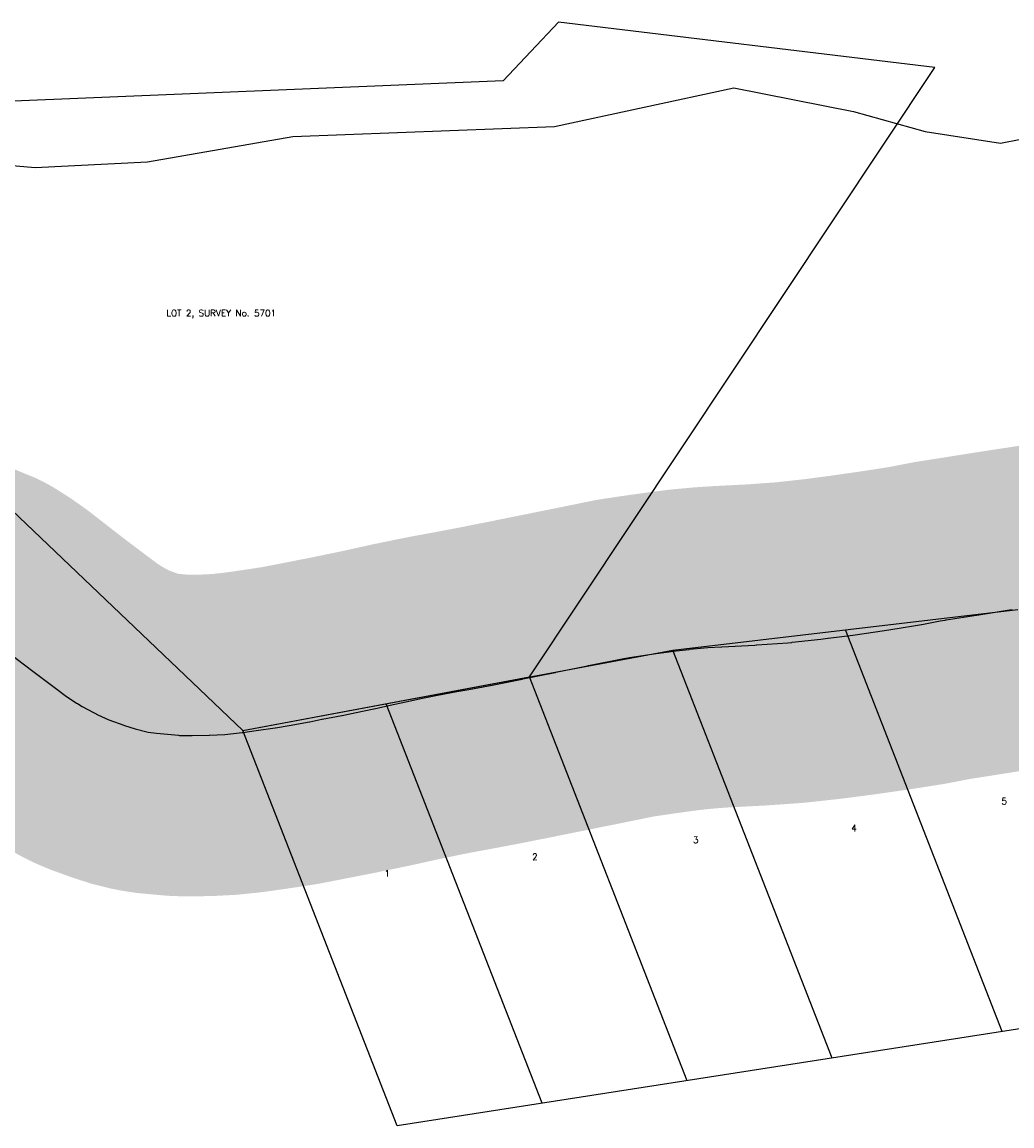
# Model space of a CAD drawing. Header units: feet. Extents: x 18803 to 104580, y -6601 to 116448.
# Tile 62 of 95: x 58619 to 60157, y 85388 to 87104. Entities that reach past the tile are written whole.
import ezdxf

# ---------------------------------------------------------------- set-up
doc = ezdxf.new("R2010")
doc.units = ezdxf.units.FT
doc.header["$LTSCALE"] = 100
doc.header["$MEASUREMENT"] = 0
for name, color, linetype in [('ELPC BOLD TITLE SHEET', 3, 'Continuous'), ('ELPC-XIST', 6, 'Continuous'), ('ELRP', 252, 'Continuous'), ('ETRP', 3, 'Continuous'), ('SL-VICINITY MAP', 2, 'Continuous')]:
    doc.layers.add(name, color=color, linetype=linetype)
doc.styles.add('L100', font='simplex.shx', dxfattribs={"height": 10})

msp = doc.modelspace()

# ---------------------------------------------------------------- linework, layer by layer
at = {"layer": 'ELPC BOLD TITLE SHEET', "const_width": 500}
msp.add_lwpolyline([(60410.60760474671, 86238.87104357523), (60368.47638767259, 86227.14984118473), (60367.46415373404, 86226.89014918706), (60358.88886311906, 86224.87384271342), (60314.35839463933, 86216.02041109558), (60314.17362472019, 86215.984376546), (60308.04047056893, 86214.8114985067), (60262.80215784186, 86206.96898455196), (60262.4535693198, 86206.91116540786), (60256.8377861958, 86206.02168142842), (60210.34147109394, 86198.87883852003), (60210.09865490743, 86198.842828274), (60203.10642122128, 86197.84299894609), (60202.90687693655, 86197.81359711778), (60157.42396669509, 86190.9136824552), (60157.41781260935, 86190.91274647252), (60157.41158416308, 86190.91180078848), (60153.25138806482, 86190.27853306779), (60153.11904469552, 86190.2580233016), (60105.23676157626, 86182.70555179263), (60101.78437096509, 86182.12129716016), (60054.64409885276, 86174.72565556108), (60054.27719802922, 86174.6707721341), (60053.25705948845, 86174.525603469), (60052.53935962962, 86174.41323732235), (60045.23288775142, 86173.16471336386), (60016.94337056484, 86167.61995609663), (60016.56590263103, 86167.54872818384), (60007.0171605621, 86165.81640147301), (59981.55031899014, 86161.81111491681), (59981.44543286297, 86161.79482333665), (59958.95833456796, 86158.34576723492), (59927.34642570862, 86153.77193727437), (59927.23339930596, 86153.75581863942), (59909.67565539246, 86151.28837266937), (59871.21608323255, 86146.18460213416), (59870.97334164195, 86146.1534819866), (59859.78707162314, 86144.7696755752), (59815.34654776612, 86139.91860844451), (59814.91949513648, 86139.87546457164), (59808.58745057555, 86139.28716545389), (59760.17885514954, 86135.85515286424), (59759.78910224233, 86135.83057023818), (59757.33697327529, 86135.69507898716), (59705.96573507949, 86133.06411561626), (59705.61332005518, 86133.04351721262), (59684.12787986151, 86131.63214340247), (59655.76661064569, 86129.0753781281), (59655.03758277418, 86128.99839686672), (59634.84615847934, 86126.55343719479), (59600.35382512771, 86121.84044529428), (59600.13622965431, 86121.80972090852), (59562.57940697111, 86116.33521611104), (59554.29339447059, 86114.92991113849), (59553.48122325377, 86114.77830496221), (59498.92563233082, 86103.65766848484), (59497.48624241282, 86103.3848125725), (59447.91476297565, 86093.3543554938), (59447.91111551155, 86093.35361774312), (59447.28228012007, 86093.22647442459), (59447.27690310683, 86093.22538905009), (59447.27145901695, 86093.22428893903), (59396.88073565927, 86083.0582129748), (59396.8714534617, 86083.05634209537), (59395.91862748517, 86082.86441458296), (59395.89166654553, 86082.85903097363), (59395.8647016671, 86082.85361630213), (59346.41736621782, 86073.00769050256), (59345.99896725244, 86072.92815323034), (59343.62228940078, 86072.49771981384), (59343.40236873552, 86072.45685455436), (59312.8175161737, 86066.62931940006), (59312.64380131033, 86066.59684127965), (59294.26464520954, 86063.22623357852), (59294.2221145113, 86063.21839786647), (59263.99978754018, 86057.62483390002), (59241.01466825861, 86052.9005596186), (59241.01068973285, 86052.8997427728), (59241.00665299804, 86052.89891337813), (59214.83134695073, 86047.52669386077), (59190.50590686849, 86042.07835347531), (59165.66236278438, 86036.64579938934), (59165.32478634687, 86036.57422979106), (59137.81234667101, 86030.92409747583), (59137.75340970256, 86030.91192492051), (59115.81675991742, 86026.35558687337), (59115.50135329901, 86026.29205422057), (59084.66004286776, 86020.27266382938), (59084.57178041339, 86020.2552864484), (59065.52531155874, 86016.47276901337), (59065.33470377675, 86016.43560648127), (59033.67731275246, 86010.37801582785), (59012.3343959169, 86007.06164630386), (59012.12227445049, 86007.02950468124), (58982.3277479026, 86002.62979810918), (58961.67822303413, 85999.75702768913), (58960.75515360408, 85999.64459377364), (58933.46062458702, 85996.79065924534), (58909.90584100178, 85995.54758626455), (58909.12482482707, 85995.51781270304), (58882.8109092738, 85994.9000214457), (58863.38251158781, 85995.25971829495), (58861.618296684, 85995.35565513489), (58827.37309793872, 85998.45181042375), (58814.54543662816, 86000.44273538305), (58812.29246876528, 86000.89762419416), (58794.47274957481, 86005.34255406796), (58777.81333148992, 86010.68190792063), (58776.79951744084, 86011.02925434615), (58753.17294384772, 86019.65353678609), (58742.08808466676, 86024.34476411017), (58739.80421961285, 86025.4079958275), (58738.38477393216, 86026.11967176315), (58712.15235058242, 86040.24155467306), (58704.56997003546, 86044.71943118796), (58703.30116608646, 86045.51807697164), (58685.57392664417, 86057.3913206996), (58679.47274280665, 86061.72512069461), (58678.85081302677, 86062.18041664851), (58653.78706639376, 86081.08542313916), (58629.03165614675, 86099.64508280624), (58628.88583797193, 86099.75512769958), (58628.56163141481, 86100.00140985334), (58605.31282193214, 86118.0146662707), (58605.25202968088, 86118.06189515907), (58572.8132882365, 86143.33104686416), (58569.2263581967, 86146.01275194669), (58568.50059672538, 86146.53896150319), (58554.92512323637, 86156.08166696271), (58539.91003387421, 86165.61725378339), (58536.69094932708, 86167.39920503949), (58536.5905397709, 86167.44716447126), (58516.86156331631, 86175.49251567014), (58499.0452491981, 86181.85243665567), (58497.63064049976, 86182.32079818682), (58496.73768956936, 86182.59370159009), (58473.59670065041, 86188.45245031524), (58470.64037784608, 86189.05393824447), (58463.29741608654, 86190.1910880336), (58452.32185293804, 86191.45782480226), (58420.45843269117, 86193.36212848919), (58419.6451303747, 86193.40093599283), (58417.83357196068, 86193.3023935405), (58409.93820487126, 86191.83455291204), (58380.13634080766, 86187.65758726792), (58376.64384731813, 86186.96454883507), (58367.8537486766, 86184.69590478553)], dxfattribs=at)
at = {"layer": 'ELPC-XIST'}
msp.add_lwpolyline([(58605.31282193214, 86118.0146662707), (58628.56163141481, 86100.00140985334), (58628.88583797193, 86099.75512769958), (58629.03165614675, 86099.64508280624), (58653.78706639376, 86081.08542313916), (58678.85081302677, 86062.18041664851), (58679.47274280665, 86061.72512069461), (58685.57392664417, 86057.3913206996), (58703.30116608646, 86045.51807697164), (58704.56997003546, 86044.71943118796), (58712.15235058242, 86040.24155467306), (58738.38477393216, 86026.11967176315), (58739.80421961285, 86025.4079958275), (58742.08808466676, 86024.34476411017), (58753.17294384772, 86019.65353678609), (58776.79951744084, 86011.02925434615), (58777.81333148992, 86010.68190792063), (58794.47274957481, 86005.34255406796), (58812.29246876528, 86000.89762419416), (58814.54543662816, 86000.44273538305), (58827.37309793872, 85998.45181042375), (58861.618296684, 85995.35565513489), (58863.38251158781, 85995.25971829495), (58882.8109092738, 85994.9000214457), (58909.12482482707, 85995.51781270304), (58909.90584100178, 85995.54758626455), (58933.46062458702, 85996.79065924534), (58960.75515360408, 85999.64459377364), (58961.67822303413, 85999.75702768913), (58982.3277479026, 86002.62979810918), (59012.12227445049, 86007.02950468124), (59012.3343959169, 86007.06164630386), (59033.67731275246, 86010.37801582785), (59065.33470377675, 86016.43560648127), (59065.52531155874, 86016.47276901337), (59084.57178041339, 86020.2552864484), (59084.66004286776, 86020.27266382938), (59115.50135329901, 86026.29205422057), (59115.81675991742, 86026.35558687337), (59137.75340970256, 86030.91192492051), (59137.81234667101, 86030.92409747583), (59165.32478634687, 86036.57422979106), (59165.66236278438, 86036.64579938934), (59190.50590686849, 86042.07835347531), (59214.83134695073, 86047.52669386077), (59241.00665299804, 86052.89891337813), (59241.01068973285, 86052.8997427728), (59241.01466825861, 86052.9005596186), (59263.99978754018, 86057.62483390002), (59294.2221145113, 86063.21839786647), (59294.26464520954, 86063.22623357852), (59312.64380131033, 86066.59684127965), (59312.8175161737, 86066.62931940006), (59343.40236873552, 86072.45685455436), (59343.62228940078, 86072.49771981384), (59345.99896725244, 86072.92815323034), (59346.41736621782, 86073.00769050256), (59395.8647016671, 86082.85361630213), (59395.89166654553, 86082.85903097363), (59395.91862748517, 86082.86441458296), (59396.8714534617, 86083.05634209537), (59396.88073565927, 86083.0582129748), (59447.27145901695, 86093.22428893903), (59447.27690310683, 86093.22538905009), (59447.28228012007, 86093.22647442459), (59447.91111551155, 86093.35361774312), (59447.91476297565, 86093.3543554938), (59497.48624241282, 86103.3848125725), (59498.92563233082, 86103.65766848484), (59553.48122325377, 86114.77830496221), (59554.29339447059, 86114.92991113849), (59562.57940697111, 86116.33521611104), (59600.13622965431, 86121.80972090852), (59600.35382512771, 86121.84044529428), (59634.84615847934, 86126.55343719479), (59655.03758277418, 86128.99839686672), (59655.76661064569, 86129.0753781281), (59684.12787986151, 86131.63214340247), (59705.61332005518, 86133.04351721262), (59705.96573507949, 86133.06411561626), (59757.33697327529, 86135.69507898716), (59759.78910224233, 86135.83057023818), (59760.17885514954, 86135.85515286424), (59808.58745057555, 86139.28716545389), (59814.91949513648, 86139.87546457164), (59815.34654776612, 86139.91860844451), (59859.78707162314, 86144.7696755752), (59870.97334164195, 86146.1534819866), (59871.21608323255, 86146.18460213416), (59909.67565539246, 86151.28837266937), (59927.23339930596, 86153.75581863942), (59927.34642570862, 86153.77193727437), (59958.95833456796, 86158.34576723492), (59981.44543286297, 86161.79482333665), (59981.55031899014, 86161.81111491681), (60007.0171605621, 86165.81640147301), (60016.56590263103, 86167.54872818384), (60016.94337056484, 86167.61995609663), (60045.23288775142, 86173.16471336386), (60052.53935962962, 86174.41323732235), (60053.25705948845, 86174.525603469), (60054.27719802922, 86174.6707721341), (60054.64409885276, 86174.72565556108), (60101.78437096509, 86182.12129716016), (60105.23676157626, 86182.70555179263), (60153.11904469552, 86190.2580233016), (60153.25138806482, 86190.27853306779), (60157.41158416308, 86190.91180078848)], dxfattribs=at)
at = {"layer": 'ELRP'}
for p, q in [((59452.38305696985, 87104.15364539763), (59366.43358067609, 87012.84183057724)), ((60036.87946466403, 87033.76055056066), (59452.38305696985, 87104.15364539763)), ((59407.19842028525, 86086.03609273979), (60036.87946466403, 87033.76055056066)), ((59366.43358067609, 87012.84183057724), (58563.23892124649, 86979.65458223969)), ((58353.34725366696, 86582.30485160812), (58961.72607133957, 86002.94128751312)), ((59629.93960676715, 86127.58443025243), (60166.16418879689, 86190.68720813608)), ((60141.66641211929, 85534.72544481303), (59898.01882607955, 86159.13192732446)), ((58961.72607133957, 86002.94128751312), (59629.93960676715, 86127.58443025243)), ((59877.36465680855, 85493.49727308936), (59629.93960676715, 86127.58443025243)), ((58961.72607133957, 86002.94128751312), (59407.19842028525, 86086.03609273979)), ((59652.1245228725, 85458.36228539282), (59407.20176162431, 86086.036716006)), ((59426.88438893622, 85423.22729769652), (59184.46391648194, 86044.48900175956)), ((59201.64425500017, 85388.09230999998), (58961.72607133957, 86002.94128751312)), ((60406.03337881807, 85575.96378879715), (59201.64425500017, 85388.09230999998))]:
    msp.add_line(p, q, dxfattribs=at)
at = {"layer": 'SL-VICINITY MAP'}
msp.add_lwpolyline([(58543.82831386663, 86886.28564163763), (58639.10564689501, 86877.82670003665), (58813.30291951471, 86886.92059370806), (59039.52621953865, 86926.30123232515), (59446.16439338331, 86942.05425860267), (59724.62235194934, 87001.88111510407), (59910.54232027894, 86965.20876021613), (60022.12937298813, 86934.01853524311), (60138.87293509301, 86916.02799252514), (60265.2646830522, 86940.83308428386)], dxfattribs=at)

# ---------------------------------------------------------------- texts
at = {"layer": 'ETRP', "style": 'L100'}
msp.add_text('LOT 2, SURVEY No. 5701', height=10, dxfattribs=at).set_placement((58842.74764231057, 86646.70551894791))
for s, p in [('5', (60140.70770713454, 85887.84421094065)), ('4', (59907.37689675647, 85845.82379176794)), ('3', (59661.33924767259, 85827.70619799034)), ('2', (59411.46138502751, 85801.42443476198)), ('1', (59181.77570445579, 85775.63486056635))]:
    msp.add_text(s, height=10, rotation=1.399395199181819, dxfattribs=at).set_placement(p)

doc.saveas('drawing.dxf')
